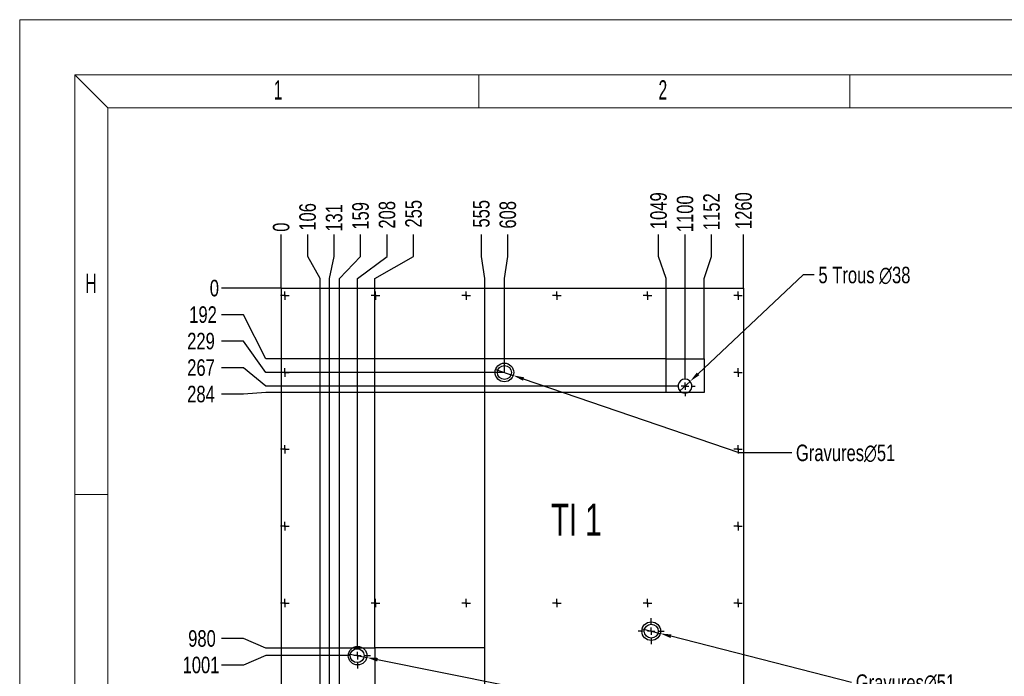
# Model space of a CAD drawing. Header units: millimetres. Extents: x 0 to 841, y 0 to 594.
# Tile 12 of 20: x 0 to 179, y 475 to 594. Entities that reach past the tile are written whole.
import ezdxf

# ---------------------------------------------------------------- set-up
doc = ezdxf.new("R2010")
doc.units = ezdxf.units.MM
doc.header["$PDSIZE"] = -1
doc.linetypes.add('CENTERX2', pattern=[20.32, 12.7, -2.54, 2.54, -2.54])
for name, color, linetype in [('COTES', 1, 'Continuous'), ('gravures', 9, 'Continuous'), ('NOTES', 6, 'Continuous'), ('TRAIT-MIXTES', 3, 'CENTERX2')]:
    doc.layers.add(name, color=color, linetype=linetype)
doc.layers.add('TRAIT-FORT', color=4, linetype='Continuous', lineweight=25)
doc.styles.add('SLDTEXTSTYLE0', font='TXT', dxfattribs={"width": 0.75})
doc.styles.add('SLDTEXTSTYLE2', font='TXT', dxfattribs={"width": 0.605})
doc.styles.add('SLDTEXTSTYLE5', font='TXT', dxfattribs={"width": 0.6875})
doc.dimstyles.new('SLDDIMSTYLE0', dxfattribs={"dimtxt": 3, "dimasz": 0.333333, "dimexe": 0, "dimexo": 0.0625, "dimgap": 0.75, "dimtad": 0, "dimtih": 1, "dimtoh": 1, "dimdec": 0, "dimlfac": 15, "dimrnd": 1e-09, "dimdsep": 46, "dimtxsty": 'SLDTEXTSTYLE0', "dimblk1": 'ORIGIN', "dimblk2": 'ORIGIN', "dimsah": 1, "dimcen": 0.09, "dimadec": 0, "dimazin": 2, "dimtfac": 1, "dimtdec": 0, "dimtofl": 0, "dimtmove": 0, "dimatfit": 3, "dimldrblk": 'ORIGIN', "dimfxl": 1, "dimfrac": 2, "dimtolj": 1, "dimtzin": 12, "dimarcsym": 0})
doc.dimstyles.new('SLDDIMSTYLE1', dxfattribs={"dimtxt": 3, "dimasz": 2, "dimexe": 0, "dimexo": 0.0625, "dimgap": 0.75, "dimtad": 0, "dimtih": 1, "dimtoh": 1, "dimdec": 0, "dimlfac": 15, "dimrnd": 1e-09, "dimzin": 12, "dimdsep": 46, "dimtxsty": 'SLDTEXTSTYLE0', "dimsah": 1, "dimcen": 0.09, "dimadec": 0, "dimazin": 3, "dimtfac": 1, "dimtdec": 0, "dimtofl": 0, "dimtmove": 0, "dimatfit": 3, "dimfxl": 1, "dimfrac": 2, "dimtolj": 1, "dimtzin": 12, "dimarcsym": 0})
doc.dimstyles.new('SLDDIMSTYLE2', dxfattribs={"dimtxt": 3, "dimasz": 2, "dimexe": 0, "dimexo": 0.0625, "dimgap": 0.75, "dimtad": 0, "dimtih": 1, "dimtoh": 1, "dimdec": 0, "dimlfac": 15, "dimrnd": 1e-09, "dimzin": 12, "dimdsep": 46, "dimtxsty": 'SLDTEXTSTYLE0', "dimblk1": 'NONE', "dimsah": 1, "dimcen": 0, "dimadec": 0, "dimazin": 3, "dimtfac": 1, "dimtdec": 0, "dimtmove": 0, "dimatfit": 3, "dimldrblk": 'NONE', "dimfxl": 1, "dimfrac": 2, "dimtolj": 1, "dimtzin": 12, "dimarcsym": 0})
doc.dimstyles.new('SLDDIMSTYLE3', dxfattribs={"dimtxt": 3, "dimasz": 2, "dimexe": 0, "dimexo": 0.0625, "dimgap": 0.75, "dimtad": 0, "dimtih": 1, "dimtoh": 1, "dimdec": 0, "dimlfac": 15, "dimrnd": 1e-09, "dimzin": 12, "dimdsep": 46, "dimtxsty": 'SLDTEXTSTYLE0', "dimblk1": 'NONE', "dimsah": 1, "dimcen": 0, "dimadec": 0, "dimazin": 3, "dimtfac": 1, "dimtdec": 0, "dimtmove": 0, "dimatfit": 3, "dimldrblk": 'NONE', "dimfxl": 1, "dimfrac": 2, "dimtolj": 1, "dimtzin": 12, "dimarcsym": 0})

# ---------------------------------------------------------------- blocks, each defined once
blk = doc.blocks.new('_D_56')
at = {"layer": 'COTES', "color": 0, "lineweight": -2, "transparency": 16777216}
blk.add_line((47.51, 545.24), (47.51, 554.95), dxfattribs=at)
at = {"layer": 'Defpoints', "color": 0, "transparency": 16777216}
for p in [(47.51, 554.95), (47.51, 545.18), (47.51, 545.18)]:
    blk.add_point(p, dxfattribs=at)
at = {"layer": 'COTES', "color": 0, "transparency": 16777216, "insert": (47.51, 556.26), "char_height": 3, "attachment_point": 5, "rotation": 90, "style": 'SLDTEXTSTYLE0'}
blk.add_mtext('\\A1;0', dxfattribs=at)
blk = doc.blocks.new('_ORIGIN')
at = {"color": 0, "linetype": 'ByBlock', "lineweight": -2}
blk.add_line((0, 0), (-1, 0), dxfattribs=at)
blk.add_circle((0, 0), 0.5, dxfattribs=at)
blk = doc.blocks.new('_D_57')
at = {"layer": 'COTES', "color": 0, "lineweight": -2, "transparency": 16777216}
for p, q in [((52.32, 550.95), (52.32, 554.95)), ((54.58, 546.95), (52.32, 550.95)), ((54.58, 464.96), (54.58, 546.95))]:
    blk.add_line(p, q, dxfattribs=at)
at = {"layer": 'Defpoints', "color": 0, "transparency": 16777216}
for p in [(52.32, 554.95), (47.51, 545.18), (54.58, 464.9)]:
    blk.add_point(p, dxfattribs=at)
at = {"layer": 'COTES', "color": 0, "transparency": 16777216, "insert": (52.32, 558.13), "char_height": 3, "attachment_point": 5, "rotation": 90, "style": 'SLDTEXTSTYLE0'}
blk.add_mtext('\\A1;106', dxfattribs=at)
blk = doc.blocks.new('_D_58')
at = {"layer": 'COTES', "color": 0, "lineweight": -2, "transparency": 16777216}
for p, q in [((57.13, 550.95), (57.13, 554.95)), ((56.26, 546.95), (57.13, 550.95)), ((56.26, 464.93), (56.26, 546.95))]:
    blk.add_line(p, q, dxfattribs=at)
at = {"layer": 'Defpoints', "color": 0, "transparency": 16777216}
for p in [(57.13, 554.95), (47.51, 545.18), (56.26, 464.86)]:
    blk.add_point(p, dxfattribs=at)
at = {"layer": 'COTES', "color": 0, "transparency": 16777216, "insert": (57.13, 557.95), "char_height": 3, "attachment_point": 5, "rotation": 90, "style": 'SLDTEXTSTYLE0'}
blk.add_mtext('\\A1;131', dxfattribs=at)
blk = doc.blocks.new('_D_59')
at = {"layer": 'COTES', "color": 0, "lineweight": -2, "transparency": 16777216}
for p, q in [((61.94, 550.95), (61.94, 554.95)), ((58.09, 546.95), (61.94, 550.95)), ((58.09, 464.96), (58.09, 546.95))]:
    blk.add_line(p, q, dxfattribs=at)
at = {"layer": 'Defpoints', "color": 0, "transparency": 16777216}
for p in [(61.94, 554.95), (47.51, 545.18), (58.09, 464.9)]:
    blk.add_point(p, dxfattribs=at)
at = {"layer": 'COTES', "color": 0, "transparency": 16777216, "insert": (61.94, 558.32), "char_height": 3, "attachment_point": 5, "rotation": 90, "style": 'SLDTEXTSTYLE0'}
blk.add_mtext('\\A1;159', dxfattribs=at)
blk = doc.blocks.new('_D_60')
at = {"layer": 'COTES', "color": 0, "lineweight": -2, "transparency": 16777216}
for p, q in [((66.75, 550.95), (66.75, 554.95)), ((61.39, 546.95), (66.75, 550.95)), ((61.39, 480.87), (61.39, 546.95))]:
    blk.add_line(p, q, dxfattribs=at)
at = {"layer": 'Defpoints', "color": 0, "transparency": 16777216}
for p in [(66.75, 554.95), (47.51, 545.18), (61.39, 480.81)]:
    blk.add_point(p, dxfattribs=at)
at = {"layer": 'COTES', "color": 0, "transparency": 16777216, "insert": (66.75, 558.51), "char_height": 3, "attachment_point": 5, "rotation": 90, "style": 'SLDTEXTSTYLE0'}
blk.add_mtext('\\A1;208', dxfattribs=at)
blk = doc.blocks.new('_D_61')
at = {"layer": 'COTES', "color": 0, "lineweight": -2, "transparency": 16777216}
for p, q in [((71.56, 550.95), (71.56, 554.95)), ((64.51, 546.95), (71.56, 550.95)), ((64.51, 479.91), (64.51, 546.95))]:
    blk.add_line(p, q, dxfattribs=at)
at = {"layer": 'Defpoints', "color": 0, "transparency": 16777216}
for p in [(71.56, 554.95), (47.51, 545.18), (64.51, 479.84)]:
    blk.add_point(p, dxfattribs=at)
at = {"layer": 'COTES', "color": 0, "transparency": 16777216, "insert": (71.56, 558.7), "char_height": 3, "attachment_point": 5, "rotation": 90, "style": 'SLDTEXTSTYLE0'}
blk.add_mtext('\\A1;255', dxfattribs=at)
blk = doc.blocks.new('_D_62')
at = {"layer": 'COTES', "color": 0, "lineweight": -2, "transparency": 16777216}
for p, q in [((83.88, 550.95), (83.88, 554.95)), ((84.51, 546.95), (83.88, 550.95)), ((84.51, 479.91), (84.51, 546.95))]:
    blk.add_line(p, q, dxfattribs=at)
at = {"layer": 'Defpoints', "color": 0, "transparency": 16777216}
for p in [(83.88, 554.95), (47.51, 545.18), (84.51, 479.84)]:
    blk.add_point(p, dxfattribs=at)
at = {"layer": 'COTES', "color": 0, "transparency": 16777216, "insert": (83.88, 558.7), "char_height": 3, "attachment_point": 5, "rotation": 90, "style": 'SLDTEXTSTYLE0'}
blk.add_mtext('\\A1;555', dxfattribs=at)
blk = doc.blocks.new('_D_63')
at = {"layer": 'COTES', "color": 0, "lineweight": -2, "transparency": 16777216}
for p, q in [((88.69, 550.95), (88.69, 554.95)), ((88.06, 546.95), (88.69, 550.95)), ((88.06, 529.95), (88.06, 546.95))]:
    blk.add_line(p, q, dxfattribs=at)
at = {"layer": 'Defpoints', "color": 0, "transparency": 16777216}
for p in [(88.69, 554.95), (47.51, 545.18), (88.06, 529.88)]:
    blk.add_point(p, dxfattribs=at)
at = {"layer": 'COTES', "color": 0, "transparency": 16777216, "insert": (88.69, 558.51), "char_height": 3, "attachment_point": 5, "rotation": 90, "style": 'SLDTEXTSTYLE0'}
blk.add_mtext('\\A1;608', dxfattribs=at)
blk = doc.blocks.new('_D_64')
at = {"layer": 'COTES', "color": 0, "lineweight": -2, "transparency": 16777216}
for p, q in [((116.08, 550.95), (116.08, 554.95)), ((117.44, 546.95), (116.08, 550.95)), ((117.44, 532.41), (117.44, 546.95))]:
    blk.add_line(p, q, dxfattribs=at)
at = {"layer": 'Defpoints', "color": 0, "transparency": 16777216}
for p in [(116.08, 554.95), (47.51, 545.18), (117.44, 532.35)]:
    blk.add_point(p, dxfattribs=at)
at = {"layer": 'COTES', "color": 0, "transparency": 16777216, "insert": (116.08, 559.26), "char_height": 3, "attachment_point": 5, "rotation": 90, "style": 'SLDTEXTSTYLE0'}
blk.add_mtext('\\A1;1049', dxfattribs=at)
blk = doc.blocks.new('_D_65')
at = {"layer": 'COTES', "color": 0, "lineweight": -2, "transparency": 16777216}
for p, q in [((120.89, 550.95), (120.89, 554.95)), ((120.87, 546.95), (120.89, 550.95)), ((120.87, 529.29), (120.87, 546.95))]:
    blk.add_line(p, q, dxfattribs=at)
at = {"layer": 'Defpoints', "color": 0, "transparency": 16777216}
for p in [(120.89, 554.95), (47.51, 545.18), (120.87, 529.23)]:
    blk.add_point(p, dxfattribs=at)
at = {"layer": 'COTES', "color": 0, "transparency": 16777216, "insert": (120.89, 558.7), "char_height": 3, "attachment_point": 5, "rotation": 90, "style": 'SLDTEXTSTYLE0'}
blk.add_mtext('\\A1;1100', dxfattribs=at)
blk = doc.blocks.new('_D_66')
at = {"layer": 'COTES', "color": 0, "lineweight": -2, "transparency": 16777216}
for p, q in [((125.7, 550.95), (125.7, 554.95)), ((124.35, 546.95), (125.7, 550.95)), ((124.35, 532.41), (124.35, 546.95))]:
    blk.add_line(p, q, dxfattribs=at)
at = {"layer": 'Defpoints', "color": 0, "transparency": 16777216}
for p in [(125.7, 554.95), (47.51, 545.18), (124.35, 532.35)]:
    blk.add_point(p, dxfattribs=at)
at = {"layer": 'COTES', "color": 0, "transparency": 16777216, "insert": (125.7, 559.07), "char_height": 3, "attachment_point": 5, "rotation": 90, "style": 'SLDTEXTSTYLE0'}
blk.add_mtext('\\A1;1152', dxfattribs=at)
blk = doc.blocks.new('_D_67')
at = {"layer": 'COTES', "color": 0, "lineweight": -2, "transparency": 16777216}
blk.add_line((131.51, 545.24), (131.51, 554.95), dxfattribs=at)
at = {"layer": 'Defpoints', "color": 0, "transparency": 16777216}
for p in [(131.51, 554.95), (47.51, 545.18), (131.51, 545.18)]:
    blk.add_point(p, dxfattribs=at)
at = {"layer": 'COTES', "color": 0, "transparency": 16777216, "insert": (131.51, 559.26), "char_height": 3, "attachment_point": 5, "rotation": 90, "style": 'SLDTEXTSTYLE0'}
blk.add_mtext('\\A1;1260', dxfattribs=at)
blk = doc.blocks.new('_D_68')
at = {"layer": 'COTES', "color": 0, "lineweight": -2, "transparency": 16777216}
blk.add_line((47.45, 545.18), (36.69, 545.18), dxfattribs=at)
at = {"layer": 'Defpoints', "color": 0, "transparency": 16777216}
for p in [(36.69, 545.18), (47.51, 545.18), (47.51, 545.18)]:
    blk.add_point(p, dxfattribs=at)
at = {"layer": 'COTES', "color": 0, "transparency": 16777216, "insert": (35.37, 545.18), "char_height": 3, "attachment_point": 5, "style": 'SLDTEXTSTYLE0'}
blk.add_mtext('\\A1;0', dxfattribs=at)
blk = doc.blocks.new('_D_69')
at = {"layer": 'COTES', "color": 0, "lineweight": -2, "transparency": 16777216}
for p, q in [((40.69, 540.37), (36.69, 540.37)), ((44.69, 532.35), (40.69, 540.37)), ((117.37, 532.35), (44.69, 532.35))]:
    blk.add_line(p, q, dxfattribs=at)
at = {"layer": 'Defpoints', "color": 0, "transparency": 16777216}
for p in [(47.51, 545.18), (36.69, 540.37), (117.44, 532.35)]:
    blk.add_point(p, dxfattribs=at)
at = {"layer": 'COTES', "color": 0, "transparency": 16777216, "insert": (33.31, 540.37), "char_height": 3, "attachment_point": 5, "style": 'SLDTEXTSTYLE0'}
blk.add_mtext('\\A1;192', dxfattribs=at)
blk = doc.blocks.new('_D_70')
at = {"layer": 'COTES', "color": 0, "lineweight": -2, "transparency": 16777216}
for p, q in [((40.69, 535.56), (36.69, 535.56)), ((44.69, 529.88), (40.69, 535.56)), ((88, 529.88), (44.69, 529.88))]:
    blk.add_line(p, q, dxfattribs=at)
at = {"layer": 'Defpoints', "color": 0, "transparency": 16777216}
for p in [(47.51, 545.18), (36.69, 535.56), (88.06, 529.88)]:
    blk.add_point(p, dxfattribs=at)
at = {"layer": 'COTES', "color": 0, "transparency": 16777216, "insert": (32.94, 535.56), "char_height": 3, "attachment_point": 5, "style": 'SLDTEXTSTYLE0'}
blk.add_mtext('\\A1;229', dxfattribs=at)
blk = doc.blocks.new('_D_71')
at = {"layer": 'COTES', "color": 0, "lineweight": -2, "transparency": 16777216}
for p, q in [((40.69, 530.75), (36.69, 530.75)), ((44.69, 527.39), (40.69, 530.75)), ((118.97, 527.39), (44.69, 527.39))]:
    blk.add_line(p, q, dxfattribs=at)
at = {"layer": 'Defpoints', "color": 0, "transparency": 16777216}
for p in [(47.51, 545.18), (36.69, 530.75), (119.04, 527.39)]:
    blk.add_point(p, dxfattribs=at)
at = {"layer": 'COTES', "color": 0, "transparency": 16777216, "insert": (32.94, 530.75), "char_height": 3, "attachment_point": 5, "style": 'SLDTEXTSTYLE0'}
blk.add_mtext('\\A1;267', dxfattribs=at)
blk = doc.blocks.new('_D_72')
at = {"layer": 'COTES', "color": 0, "lineweight": -2, "transparency": 16777216}
for p, q in [((40.69, 525.94), (36.69, 525.94)), ((44.69, 526.23), (40.69, 525.94)), ((121.32, 526.23), (44.69, 526.23))]:
    blk.add_line(p, q, dxfattribs=at)
at = {"layer": 'Defpoints', "color": 0, "transparency": 16777216}
for p in [(47.51, 545.18), (36.69, 525.94), (121.38, 526.23)]:
    blk.add_point(p, dxfattribs=at)
at = {"layer": 'COTES', "color": 0, "transparency": 16777216, "insert": (32.94, 525.94), "char_height": 3, "attachment_point": 5, "style": 'SLDTEXTSTYLE0'}
blk.add_mtext('\\A1;284', dxfattribs=at)
blk = doc.blocks.new('_D_73')
at = {"layer": 'COTES', "color": 0, "lineweight": -2, "transparency": 16777216}
for p, q in [((40.69, 481.55), (36.69, 481.55)), ((44.69, 479.84), (40.69, 481.55)), ((64.45, 479.84), (44.69, 479.84))]:
    blk.add_line(p, q, dxfattribs=at)
at = {"layer": 'Defpoints', "color": 0, "transparency": 16777216}
for p in [(47.51, 545.18), (36.69, 481.55), (64.51, 479.84)]:
    blk.add_point(p, dxfattribs=at)
at = {"layer": 'COTES', "color": 0, "transparency": 16777216, "insert": (33.12, 481.55), "char_height": 3, "attachment_point": 5, "style": 'SLDTEXTSTYLE0'}
blk.add_mtext('\\A1;980', dxfattribs=at)
blk = doc.blocks.new('_D_74')
at = {"layer": 'COTES', "color": 0, "lineweight": -2, "transparency": 16777216}
for p, q in [((44.69, 478.45), (40.69, 476.74)), ((58.97, 478.45), (44.69, 478.45)), ((40.69, 476.74), (36.69, 476.74))]:
    blk.add_line(p, q, dxfattribs=at)
at = {"layer": 'Defpoints', "color": 0, "transparency": 16777216}
for p in [(47.51, 545.18), (59.03, 478.45), (36.69, 476.74)]:
    blk.add_point(p, dxfattribs=at)
at = {"layer": 'COTES', "color": 0, "transparency": 16777216, "insert": (32.94, 476.74), "char_height": 3, "attachment_point": 5, "style": 'SLDTEXTSTYLE0'}
blk.add_mtext('\\A1;1001', dxfattribs=at)
blk = doc.blocks.new('_D_75')
at = {"layer": 'COTES', "color": 0, "lineweight": -2, "transparency": 16777216}
for p, q in [((40.69, 467.92), (36.69, 467.92)), ((44.69, 464.9), (40.69, 467.92)), ((54.52, 464.9), (44.69, 464.9))]:
    blk.add_line(p, q, dxfattribs=at)
at = {"layer": 'Defpoints', "color": 0, "transparency": 16777216}
for p in [(47.51, 545.18), (36.69, 467.92), (54.58, 464.9)]:
    blk.add_point(p, dxfattribs=at)
at = {"layer": 'COTES', "color": 0, "transparency": 16777216, "insert": (32.37, 467.92), "char_height": 3, "attachment_point": 5, "style": 'SLDTEXTSTYLE0'}
blk.add_mtext('\\A1;1204', dxfattribs=at)
blk = doc.blocks.new('_D_76')
at = {"layer": 'COTES', "color": 0, "lineweight": -2, "transparency": 16777216}
for p, q in [((40.69, 463.11), (36.69, 463.11)), ((44.69, 463), (40.69, 463.11)), ((54.33, 463), (44.69, 463))]:
    blk.add_line(p, q, dxfattribs=at)
at = {"layer": 'Defpoints', "color": 0, "transparency": 16777216}
for p in [(47.51, 545.18), (36.69, 463.11), (54.4, 463)]:
    blk.add_point(p, dxfattribs=at)
at = {"layer": 'COTES', "color": 0, "transparency": 16777216, "insert": (32.19, 463.11), "char_height": 3, "attachment_point": 5, "style": 'SLDTEXTSTYLE0'}
blk.add_mtext('\\A1;1233', dxfattribs=at)
blk = doc.blocks.new('_D_77')
at = {"layer": 'COTES', "color": 0, "lineweight": -2, "transparency": 16777216}
for p, q in [((40.69, 458.3), (36.69, 458.3)), ((44.69, 457.92), (40.69, 458.3)), ((54.52, 457.92), (44.69, 457.92))]:
    blk.add_line(p, q, dxfattribs=at)
at = {"layer": 'Defpoints', "color": 0, "transparency": 16777216}
for p in [(47.51, 545.18), (36.69, 458.3), (54.58, 457.92)]:
    blk.add_point(p, dxfattribs=at)
at = {"layer": 'COTES', "color": 0, "transparency": 16777216, "insert": (32.37, 458.3), "char_height": 3, "attachment_point": 5, "style": 'SLDTEXTSTYLE0'}
blk.add_mtext('\\A1;1309', dxfattribs=at)
blk = doc.blocks.new('_D_78')
at = {"layer": 'COTES', "color": 0, "lineweight": -2, "transparency": 16777216}
for p, q in [((44.69, 456.51), (40.69, 453.49)), ((64.45, 456.51), (44.69, 456.51)), ((40.69, 453.49), (36.69, 453.49))]:
    blk.add_line(p, q, dxfattribs=at)
at = {"layer": 'Defpoints', "color": 0, "transparency": 16777216}
for p in [(47.51, 545.18), (64.51, 456.51), (36.69, 453.49)]:
    blk.add_point(p, dxfattribs=at)
at = {"layer": 'COTES', "color": 0, "transparency": 16777216, "insert": (32.37, 453.49), "char_height": 3, "attachment_point": 5, "style": 'SLDTEXTSTYLE0'}
blk.add_mtext('\\A1;1330', dxfattribs=at)
blk = doc.blocks.new('_D_79')
at = {"layer": 'COTES', "color": 0, "lineweight": -2, "transparency": 16777216}
blk.add_line((47.45, 427.84), (36.69, 427.84), dxfattribs=at)
at = {"layer": 'Defpoints', "color": 0, "transparency": 16777216}
for p in [(47.51, 545.18), (36.69, 427.84), (47.51, 427.84)]:
    blk.add_point(p, dxfattribs=at)
at = {"layer": 'COTES', "color": 0, "transparency": 16777216, "insert": (32.37, 427.84), "char_height": 3, "attachment_point": 5, "style": 'SLDTEXTSTYLE0'}
blk.add_mtext('\\A1;1760', dxfattribs=at)
blk = doc.blocks.new('_D_80')
at = {"layer": 'COTES', "color": 0, "lineweight": -2, "transparency": 16777216}
for p, q in [((113.09, 483.32), (116.37, 482.48)), ((151.14, 473.55), (118.31, 481.98))]:
    blk.add_line(p, q, dxfattribs=at)
at = {"layer": 'COTES', "color": 0, "transparency": 16777216}
blk.add_solid([(118.39, 482.3), (118.23, 481.66), (116.37, 482.48)], dxfattribs=at)
at = {"layer": 'Defpoints', "color": 0, "transparency": 16777216}
for p in [(113.09, 483.32), (116.37, 482.48)]:
    blk.add_point(p, dxfattribs=at)
at = {"layer": 'COTES', "color": 0, "transparency": 16777216, "insert": (151.89, 475.05), "char_height": 3, "attachment_point": 1, "style": 'SLDTEXTSTYLE0'}
blk.add_mtext('\\A1;Gravures∅51', dxfattribs=at)
blk = doc.blocks.new('_NONE')
blk = doc.blocks.new('_D_81')
at = {"layer": 'COTES', "color": 0, "lineweight": -2, "transparency": 16777216}
for p, q in [((86.46, 530.43), (89.66, 529.34)), ((130.73, 515.28), (91.55, 528.69)), ((140.27, 515.28), (130.73, 515.28))]:
    blk.add_line(p, q, dxfattribs=at)
at = {"layer": 'COTES', "color": 0, "transparency": 16777216}
blk.add_solid([(91.66, 529), (91.45, 528.37), (89.66, 529.34)], dxfattribs=at)
at = {"layer": 'Defpoints', "color": 0, "transparency": 16777216}
for p in [(86.46, 530.43), (89.66, 529.34)]:
    blk.add_point(p, dxfattribs=at)
at = {"layer": 'COTES', "color": 0, "transparency": 16777216, "insert": (141.02, 516.78), "char_height": 3, "attachment_point": 1, "style": 'SLDTEXTSTYLE0'}
blk.add_mtext('\\A1;Gravures∅51', dxfattribs=at)
blk = doc.blocks.new('_D_82')
at = {"layer": 'COTES', "color": 0, "lineweight": -2, "transparency": 16777216}
for p, q in [((59.73, 478.78), (63.05, 478.12)), ((151.6, 460.31), (65.01, 477.72))]:
    blk.add_line(p, q, dxfattribs=at)
at = {"layer": 'COTES', "color": 0, "transparency": 16777216}
blk.add_solid([(65.08, 478.05), (64.95, 477.39), (63.05, 478.12)], dxfattribs=at)
at = {"layer": 'Defpoints', "color": 0, "transparency": 16777216}
for p in [(59.73, 478.78), (63.05, 478.12)]:
    blk.add_point(p, dxfattribs=at)
at = {"layer": 'COTES', "color": 0, "transparency": 16777216, "insert": (152.35, 461.81), "char_height": 3, "attachment_point": 1, "style": 'SLDTEXTSTYLE0'}
blk.add_mtext('\\A1;Gravures∅51', dxfattribs=at)
blk = doc.blocks.new('_D_83')
at = {"layer": 'COTES', "color": 0, "lineweight": -2, "transparency": 16777216}
for p, q in [((142.36, 547.58), (123.25, 529.63)), ((144.36, 547.58), (142.36, 547.58)), ((119.95, 526.53), (121.79, 528.26))]:
    blk.add_line(p, q, dxfattribs=at)
at = {"layer": 'COTES', "color": 0, "transparency": 16777216}
blk.add_solid([(123.02, 529.87), (123.48, 529.39), (121.79, 528.26)], dxfattribs=at)
at = {"layer": 'Defpoints', "color": 0, "transparency": 16777216}
for p in [(121.79, 528.26), (119.95, 526.53)]:
    blk.add_point(p, dxfattribs=at)
at = {"layer": 'COTES', "color": 0, "transparency": 16777216, "insert": (145.11, 549.08), "char_height": 3, "attachment_point": 1, "style": 'SLDTEXTSTYLE0'}
blk.add_mtext('\\A1;5 Trous ∅38', dxfattribs=at)
blk = doc.blocks.new('SW_CENTERMARKSYMBOL_58')
at = {"layer": 'TRAIT-MIXTES', "color": 0}
for p, q in [((-0.67, 0), (-0.77, 0)), ((0, 0), (-0.67, 0)), ((0, 0.67), (0, 0.77)), ((0, 0), (0, 0.67)), ((0, 0), (0, -0.67)), ((0, 0), (0.67, 0)), ((0.67, 0), (0.77, 0)), ((0, -0.67), (0, -0.77))]:
    blk.add_line(p, q, dxfattribs=at)
blk = doc.blocks.new('SW_CENTERMARKSYMBOL_59')
at = {"layer": 'TRAIT-MIXTES', "color": 0}
for p, q in [((-0.67, 0), (-0.77, 0)), ((0, 0), (-0.67, 0)), ((0, 0.67), (0, 0.77)), ((0, 0), (0, 0.67)), ((0, 0), (0, -0.67)), ((0, 0), (0.67, 0)), ((0.67, 0), (0.77, 0)), ((0, -0.67), (0, -0.77))]:
    blk.add_line(p, q, dxfattribs=at)
blk = doc.blocks.new('SW_CENTERMARKSYMBOL_60')
at = {"layer": 'TRAIT-MIXTES', "color": 0}
for p, q in [((-0.67, 0), (-0.77, 0)), ((0, 0), (-0.67, 0)), ((0, 0.67), (0, 0.77)), ((0, 0), (0, 0.67)), ((0, 0), (0, -0.67)), ((0, 0), (0.67, 0)), ((0.67, 0), (0.77, 0)), ((0, -0.67), (0, -0.77))]:
    blk.add_line(p, q, dxfattribs=at)
blk = doc.blocks.new('SW_CENTERMARKSYMBOL_61')
at = {"layer": 'TRAIT-MIXTES', "color": 0}
for p, q in [((-0.67, 0), (-0.77, 0)), ((0, 0), (-0.67, 0)), ((0, 0.67), (0, 0.77)), ((0, 0), (0, 0.67)), ((0, 0), (0, -0.67)), ((0, 0), (0.67, 0)), ((0.67, 0), (0.77, 0)), ((0, -0.67), (0, -0.77))]:
    blk.add_line(p, q, dxfattribs=at)
blk = doc.blocks.new('SW_CENTERMARKSYMBOL_65')
at = {"layer": 'TRAIT-MIXTES', "color": 0}
for p, q in [((-0.67, 0), (-0.77, 0)), ((0, 0), (-0.67, 0)), ((0, 0.67), (0, 0.77)), ((0, 0), (0, 0.67)), ((0, 0), (0, -0.67)), ((0, 0), (0.67, 0)), ((0.67, 0), (0.77, 0)), ((0, -0.67), (0, -0.77))]:
    blk.add_line(p, q, dxfattribs=at)
blk = doc.blocks.new('SW_CENTERMARKSYMBOL_66')
at = {"layer": 'TRAIT-MIXTES', "color": 0}
for p, q in [((-0.67, 0), (-0.77, 0)), ((0, 0), (-0.67, 0)), ((0, 0.67), (0, 0.77)), ((0, 0), (0, 0.67)), ((0, 0), (0, -0.67)), ((0, 0), (0.67, 0)), ((0.67, 0), (0.77, 0)), ((0, -0.67), (0, -0.77))]:
    blk.add_line(p, q, dxfattribs=at)
blk = doc.blocks.new('SW_CENTERMARKSYMBOL_67')
at = {"layer": 'TRAIT-MIXTES', "color": 0}
for p, q in [((-0.67, 0), (-0.77, 0)), ((0, 0), (-0.67, 0)), ((0, 0.67), (0, 0.77)), ((0, 0), (0, 0.67)), ((0, 0), (0, -0.67)), ((0, 0), (0.67, 0)), ((0.67, 0), (0.77, 0)), ((0, -0.67), (0, -0.77))]:
    blk.add_line(p, q, dxfattribs=at)
blk = doc.blocks.new('SW_CENTERMARKSYMBOL_68')
at = {"layer": 'TRAIT-MIXTES', "color": 0}
for p, q in [((-0.67, 0), (-0.77, 0)), ((0, 0), (-0.67, 0)), ((0, 0.67), (0, 0.77)), ((0, 0), (0, 0.67)), ((0, 0), (0, -0.67)), ((0, 0), (0.67, 0)), ((0.67, 0), (0.77, 0)), ((0, -0.67), (0, -0.77))]:
    blk.add_line(p, q, dxfattribs=at)
blk = doc.blocks.new('SW_CENTERMARKSYMBOL_72')
at = {"layer": 'TRAIT-MIXTES', "color": 0}
for p, q in [((-0.67, 0), (-0.77, 0)), ((0, 0), (-0.67, 0)), ((0, 0.67), (0, 0.77)), ((0, 0), (0, 0.67)), ((0, 0), (0, -0.67)), ((0, 0), (0.67, 0)), ((0.67, 0), (0.77, 0)), ((0, -0.67), (0, -0.77))]:
    blk.add_line(p, q, dxfattribs=at)
blk = doc.blocks.new('SW_CENTERMARKSYMBOL_73')
at = {"layer": 'TRAIT-MIXTES', "color": 0}
for p, q in [((-0.67, 0), (-0.77, 0)), ((0, 0), (-0.67, 0)), ((0, 0.67), (0, 0.77)), ((0, 0), (0, 0.67)), ((0, 0), (0, -0.67)), ((0, 0), (0.67, 0)), ((0.67, 0), (0.77, 0)), ((0, -0.67), (0, -0.77))]:
    blk.add_line(p, q, dxfattribs=at)
blk = doc.blocks.new('SW_CENTERMARKSYMBOL_74')
at = {"layer": 'TRAIT-MIXTES', "color": 0}
for p, q in [((-0.67, 0), (-0.77, 0)), ((0, 0), (-0.67, 0)), ((0, 0.67), (0, 0.77)), ((0, 0), (0, 0.67)), ((0, 0), (0, -0.67)), ((0, 0), (0.67, 0)), ((0.67, 0), (0.77, 0)), ((0, -0.67), (0, -0.77))]:
    blk.add_line(p, q, dxfattribs=at)
blk = doc.blocks.new('SW_CENTERMARKSYMBOL_75')
at = {"layer": 'TRAIT-MIXTES', "color": 0}
for p, q in [((-0.67, 0), (-0.77, 0)), ((0, 0), (-0.67, 0)), ((0, 0.67), (0, 0.77)), ((0, 0), (0, 0.67)), ((0, 0), (0, -0.67)), ((0, 0), (0.67, 0)), ((0.67, 0), (0.77, 0)), ((0, -0.67), (0, -0.77))]:
    blk.add_line(p, q, dxfattribs=at)
blk = doc.blocks.new('SW_CENTERMARKSYMBOL_82')
at = {"layer": 'TRAIT-MIXTES', "color": 0}
for p, q in [((-0.67, 0), (-0.77, 0)), ((0, 0), (-0.67, 0)), ((0, 0.67), (0, 0.77)), ((0, 0), (0, 0.67)), ((0, 0), (0, -0.67)), ((0, 0), (0.67, 0)), ((0.67, 0), (0.77, 0)), ((0, -0.67), (0, -0.77))]:
    blk.add_line(p, q, dxfattribs=at)
blk = doc.blocks.new('SW_CENTERMARKSYMBOL_83')
at = {"layer": 'TRAIT-MIXTES', "color": 0}
for p, q in [((-0.67, 0), (-0.77, 0)), ((0, 0), (-0.67, 0)), ((0, 0.67), (0, 0.77)), ((0, 0), (0, 0.67)), ((0, 0), (0, -0.67)), ((0, 0), (0.67, 0)), ((0.67, 0), (0.77, 0)), ((0, -0.67), (0, -0.77))]:
    blk.add_line(p, q, dxfattribs=at)
blk = doc.blocks.new('SW_CENTERMARKSYMBOL_84')
at = {"layer": 'TRAIT-MIXTES', "color": 0}
for p, q in [((-0.67, 0), (-0.77, 0)), ((0, 0), (-0.67, 0)), ((0, 0.67), (0, 0.77)), ((0, 0), (0, 0.67)), ((0, 0), (0, -0.67)), ((0, 0), (0.67, 0)), ((0.67, 0), (0.77, 0)), ((0, -0.67), (0, -0.77))]:
    blk.add_line(p, q, dxfattribs=at)
blk = doc.blocks.new('SW_CENTERMARKSYMBOL_85')
at = {"layer": 'TRAIT-MIXTES', "color": 0}
for p, q in [((-0.67, 0), (-0.77, 0)), ((0, 0), (-0.67, 0)), ((0, 0.67), (0, 0.77)), ((0, 0), (0, 0.67)), ((0, 0), (0, -0.67)), ((0, 0), (0.67, 0)), ((0.67, 0), (0.77, 0)), ((0, -0.67), (0, -0.77))]:
    blk.add_line(p, q, dxfattribs=at)
blk = doc.blocks.new('SW_CENTERMARKSYMBOL_86')
at = {"layer": 'TRAIT-MIXTES', "color": 0}
for p, q in [((-0.67, 0), (-0.77, 0)), ((0, 0), (-0.67, 0)), ((0, 0.67), (0, 0.77)), ((0, 0), (0, 0.67)), ((0, 0), (0, -0.67)), ((0, 0), (0.67, 0)), ((0.67, 0), (0.77, 0)), ((0, -0.67), (0, -0.77))]:
    blk.add_line(p, q, dxfattribs=at)
blk = doc.blocks.new('SW_CENTERMARKSYMBOL_87')
at = {"layer": 'TRAIT-MIXTES', "color": 0}
for p, q in [((-0.67, 0), (-0.77, 0)), ((0, 0), (-0.67, 0)), ((0, 0.67), (0, 0.77)), ((0, 0), (0, 0.67)), ((0, 0), (0, -0.67)), ((0, 0), (0.67, 0)), ((0.67, 0), (0.77, 0)), ((0, -0.67), (0, -0.77))]:
    blk.add_line(p, q, dxfattribs=at)
blk = doc.blocks.new('SW_CENTERMARKSYMBOL_88')
at = {"layer": 'TRAIT-MIXTES', "color": 0}
for p, q in [((0, 1.33), (0, 2.36)), ((-1.33, 0), (-2.36, 0)), ((0, 0), (-0.67, 0)), ((0, 0), (0, 0.67)), ((0, 0), (0, -0.67)), ((0, 0), (0.67, 0)), ((1.33, 0), (2.36, 0)), ((0, -1.33), (0, -2.36))]:
    blk.add_line(p, q, dxfattribs=at)
blk = doc.blocks.new('SW_CENTERMARKSYMBOL_89')
at = {"layer": 'TRAIT-MIXTES', "color": 0}
for p, q in [((0, 1.33), (0, 1.83)), ((-1.33, 0), (-1.83, 0)), ((0, 0), (-0.67, 0)), ((0, 0), (0, 0.67)), ((0, 0), (0, -0.67)), ((0, 0), (0.67, 0)), ((1.33, 0), (1.83, 0)), ((0, -1.33), (0, -1.83))]:
    blk.add_line(p, q, dxfattribs=at)
blk = doc.blocks.new('SW_CENTERMARKSYMBOL_91')
at = {"layer": 'TRAIT-MIXTES', "color": 0}
for p, q in [((0, 1.33), (0, 2.36)), ((-1.33, 0), (-2.36, 0)), ((0, 0), (-0.67, 0)), ((0, 0), (0, 0.67)), ((0, 0), (0, -0.67)), ((0, 0), (0.67, 0)), ((1.33, 0), (2.36, 0)), ((0, -1.33), (0, -2.36))]:
    blk.add_line(p, q, dxfattribs=at)

msp = doc.modelspace()

# ---------------------------------------------------------------- linework, layer by layer
at = {"lineweight": 18}
for p, q in [((841.001, 593.9431), (0.001, 593.9431)), ((0.001, -0.0569), (0.001, 593.9431)), ((831.001, 583.9431), (10.001, 583.9431)), ((10.001, 9.9431), (10.001, 583.9431)), ((16.001, 577.9431), (10.001, 583.9431)), ((83.4177, 577.9431), (83.4177, 583.9431)), ((150.8344, 577.9431), (150.8344, 583.9431)), ((16.001, 15.9431), (16.001, 577.9431)), ((16.001, 577.9431), (825.001, 577.9431)), ((16.001, 507.6931), (10.001, 507.6931))]:
    msp.add_line(p, q, dxfattribs=at)
at = {"layer": 'gravures', "lineweight": 25}
for p, q in [((117.4357, 532.3471), (124.3457, 532.3471)), ((117.4357, 526.2344), (117.4357, 532.3471)), ((124.3457, 532.3471), (124.3457, 526.2344)), ((120.361, 526.2344), (117.4357, 526.2344)), ((124.3457, 526.2344), (121.3801, 526.2344))]:
    msp.add_line(p, q, dxfattribs=at)
for centre in [(88.0602, 529.8838), (114.7309, 482.8962), (61.3928, 478.4495)]:
    msp.add_circle(centre, 1.6933, dxfattribs=at)
msp.add_arc((120.8706, 527.3941), 1.2667, 246.278394, 293.721606, dxfattribs=at)
at = {"layer": 'TRAIT-FORT', "lineweight": 25}
for p, q in [((47.5124, 545.1765), (47.5124, 427.8432)), ((47.5124, 545.1765), (131.5124, 545.1765)), ((131.5124, 545.1765), (131.5124, 427.8432)), ((64.5124, 479.8432), (64.5124, 456.5099)), ((84.5124, 479.8432), (64.5124, 479.8432)), ((84.5124, 456.5099), (84.5124, 479.8432))]:
    msp.add_line(p, q, dxfattribs=at)
for centre, radius in [((48.1791, 543.8432), 0.1067), ((64.6458, 543.8432), 0.1067), ((81.1124, 543.8432), 0.1067), ((97.5791, 543.8432), 0.1067), ((114.0458, 543.8432), 0.1067), ((130.5124, 543.8432), 0.1067), ((48.1791, 529.8838), 0.1067), ((88.0602, 529.8838), 1.2667), ((130.5124, 529.8838), 0.1067), ((48.1791, 515.9244), 0.1067), ((130.5124, 515.9244), 0.1067), ((48.1791, 501.965), 0.1067), ((130.5124, 501.965), 0.1067), ((48.1791, 488.0056), 0.1067), ((64.6458, 488.0056), 0.1067), ((81.1124, 488.0056), 0.1067), ((97.5791, 488.0056), 0.1067), ((114.0458, 488.0056), 0.1067), ((130.5124, 488.0056), 0.1067), ((114.7426, 482.8962), 1.2667), ((61.3217, 478.4495), 1.2667)]:
    msp.add_circle(centre, radius, dxfattribs=at)
msp.add_arc((120.8706, 527.3941), 1.2667, 293.721606, 246.278394, dxfattribs=at)

# ---------------------------------------------------------------- block references
at = {"layer": 'TRAIT-MIXTES'}
for name, p in [('SW_CENTERMARKSYMBOL_87', (48.1791, 543.8432)), ('SW_CENTERMARKSYMBOL_85', (64.6458, 543.8432)), ('SW_CENTERMARKSYMBOL_84', (81.1124, 543.8432)), ('SW_CENTERMARKSYMBOL_83', (97.5791, 543.8432)), ('SW_CENTERMARKSYMBOL_82', (114.0458, 543.8432)), ('SW_CENTERMARKSYMBOL_86', (130.5124, 543.8432)), ('SW_CENTERMARKSYMBOL_65', (48.1791, 529.8838)), ('SW_CENTERMARKSYMBOL_75', (130.5124, 529.8838)), ('SW_CENTERMARKSYMBOL_89', (120.8706, 527.3941)), ('SW_CENTERMARKSYMBOL_66', (48.1791, 515.9244)), ('SW_CENTERMARKSYMBOL_74', (130.5124, 515.9244)), ('SW_CENTERMARKSYMBOL_67', (48.1791, 501.965)), ('SW_CENTERMARKSYMBOL_73', (130.5124, 501.965)), ('SW_CENTERMARKSYMBOL_68', (48.1791, 488.0056)), ('SW_CENTERMARKSYMBOL_61', (64.6458, 488.0056)), ('SW_CENTERMARKSYMBOL_60', (81.1124, 488.0056)), ('SW_CENTERMARKSYMBOL_59', (97.5791, 488.0056)), ('SW_CENTERMARKSYMBOL_58', (114.0458, 488.0056)), ('SW_CENTERMARKSYMBOL_72', (130.5124, 488.0056)), ('SW_CENTERMARKSYMBOL_88', (114.7309, 482.8962)), ('SW_CENTERMARKSYMBOL_91', (61.3928, 478.4495))]:
    msp.add_blockref(name, p, dxfattribs=at)

# ---------------------------------------------------------------- texts
at = {"layer": 'NOTES', "attachment_point": 1}
for s, insert, char_height, style in [('1', (46.1761, 582.9437), 3.5, 'SLDTEXTSTYLE2'), ('2', (116.0594, 582.9437), 3.5, 'SLDTEXTSTYLE2'), ('H', (11.9344, 547.8187), 3.5, 'SLDTEXTSTYLE2'), ('TI 1', (96.5043, 506.0445), 5.82083, 'SLDTEXTSTYLE5')]:
    msp.add_mtext(s, dxfattribs=dict(at, insert=insert, char_height=char_height, style=style))

# ---------------------------------------------------------------- dimensions: what is measured, and where the dimension line sits
at = {"layer": 'COTES'}
for feature_location, offset, dtype, origin, dimstyle, picture, middle in [((117.4357, 532.3471), (-1.3551, 22.5988), 1, (47.5124, 545.1765), 'SLDDIMSTYLE1', '_D_64', (116.0806, 559.2584)), ((131.5124, 545.1765), (0, 9.7694), 1, (47.5124, 545.1765), 'SLDDIMSTYLE1', '_D_67', (131.5124, 559.2584)), ((124.3457, 532.3471), (1.3551, 22.5988), 1, (47.5124, 545.1765), 'SLDDIMSTYLE1', '_D_66', (125.7008, 559.0709)), ((120.8706, 529.2274), (0.0201, 25.7185), 1, (47.5124, 545.1765), 'SLDDIMSTYLE1', '_D_65', (120.8907, 558.6959)), ((64.5124, 479.8432), (7.0506, 75.1027), 1, (47.5124, 545.1765), 'SLDDIMSTYLE1', '_D_61', (71.563, 558.6959)), ((84.5124, 479.8432), (-0.6312, 75.1027), 1, (47.5124, 545.1765), 'SLDDIMSTYLE1', '_D_62', (83.8812, 558.6959)), ((61.3928, 480.8094), (5.3601, 74.1365), 1, (47.5124, 545.1765), 'SLDDIMSTYLE1', '_D_60', (66.7529, 558.5084)), ((88.0602, 529.8838), (0.6312, 25.0621), 1, (47.5124, 545.1765), 'SLDDIMSTYLE1', '_D_63', (88.6914, 558.5084)), ((58.0912, 464.9003), (3.8515, 90.0456), 1, (47.5124, 545.1765), 'SLDDIMSTYLE1', '_D_59', (61.9428, 558.3209)), ((54.5804, 464.9003), (-2.2579, 90.0456), 1, (47.5124, 545.1765), 'SLDDIMSTYLE1', '_D_57', (52.3225, 558.1334)), ((56.2621, 464.8647), (0.8706, 90.0812), 1, (47.5124, 545.1765), 'SLDDIMSTYLE1', '_D_58', (57.1327, 557.9459)), ((47.5124218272, 545.1765349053), (0, 9.7693706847), 1, (47.5124218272, 545.1765349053), 'SLDDIMSTYLE0', '_D_56', (47.5124218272, 556.2584055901)), ((47.5124218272, 545.1765349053), (-10.8252635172, 0), 0, (47.5124218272, 545.1765349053), 'SLDDIMSTYLE0', '_D_68', (35.37465831, 545.1765349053)), ((54.3954, 462.998), (-17.7083, 0.1121), 0, (47.5124, 545.1765), 'SLDDIMSTYLE1', '_D_76', (32.1872, 463.1101)), ((54.5804, 464.9003), (-17.8933, 3.02), 0, (47.5124, 545.1765), 'SLDDIMSTYLE1', '_D_75', (32.3747, 467.9203)), ((54.5804, 457.9155), (-17.8933, 0.3845), 0, (47.5124, 545.1765), 'SLDDIMSTYLE1', '_D_77', (32.3747, 458.3)), ((64.5124, 456.5099), (-27.8253, -3.02), 0, (47.5124, 545.1765), 'SLDDIMSTYLE1', '_D_78', (32.3747, 453.4899)), ((47.5124, 427.8432), (-10.8253, 0), 0, (47.5124, 545.1765), 'SLDDIMSTYLE1', '_D_79', (32.3747, 427.8432)), ((59.0329, 478.4495), (-22.3457, -1.7082), 0, (47.5124, 545.1765), 'SLDDIMSTYLE1', '_D_74', (32.9372, 476.7413)), ((88.0602, 529.8838), (-51.373, 5.6725), 0, (47.5124, 545.1765), 'SLDDIMSTYLE1', '_D_70', (32.9372, 535.5563)), ((119.0372, 527.3941), (-82.3501, 3.3521), 0, (47.5124, 545.1765), 'SLDDIMSTYLE1', '_D_71', (32.9372, 530.7462)), ((121.3801, 526.2344), (-84.693, -0.2984), 0, (47.5124, 545.1765), 'SLDDIMSTYLE1', '_D_72', (32.9372, 525.936)), ((64.5124, 479.8432), (-27.8253, 1.7082), 0, (47.5124, 545.1765), 'SLDDIMSTYLE1', '_D_73', (33.1247, 481.5514)), ((117.4357, 532.3471), (-80.7485, 8.0193), 0, (47.5124, 545.1765), 'SLDDIMSTYLE1', '_D_69', (33.3122, 540.3664))]:
    dim = msp.add_ordinate_dim(feature_location=feature_location, offset=offset, dtype=dtype, origin=origin, dimstyle=dimstyle, dxfattribs=at)
    dim.commit()
    dim.dimension.update_dxf_attribs({"geometry": picture, "text_midpoint": middle})
for p1, p2, text, dimstyle, picture, middle in [((119.9474, 526.5268), (121.7937, 528.2614), '5 Trous <>', 'SLDDIMSTYLE3', '_D_83', (157.1082, 547.5807)), ((86.4581, 530.432), (89.6622, 529.3355), 'Gravures<>', 'SLDDIMSTYLE2', '_D_81', (152.6431, 515.28)), ((113.0908, 483.3171), (116.3711, 482.4753), 'Gravures<>', 'SLDDIMSTYLE2', '_D_80', (151.1422, 473.5516)), ((59.7328, 478.7833), (63.0529, 478.1157), 'Gravures<>', 'SLDDIMSTYLE2', '_D_82', (151.5972, 460.3127))]:
    dim = msp.add_diameter_dim_2p(p1=p1, p2=p2, text=text, dimstyle=dimstyle, dxfattribs=at)
    dim.commit()
    dim.dimension.update_dxf_attribs({"geometry": picture, "text_midpoint": middle, "dimtype": 163})

doc.saveas('drawing.dxf')
